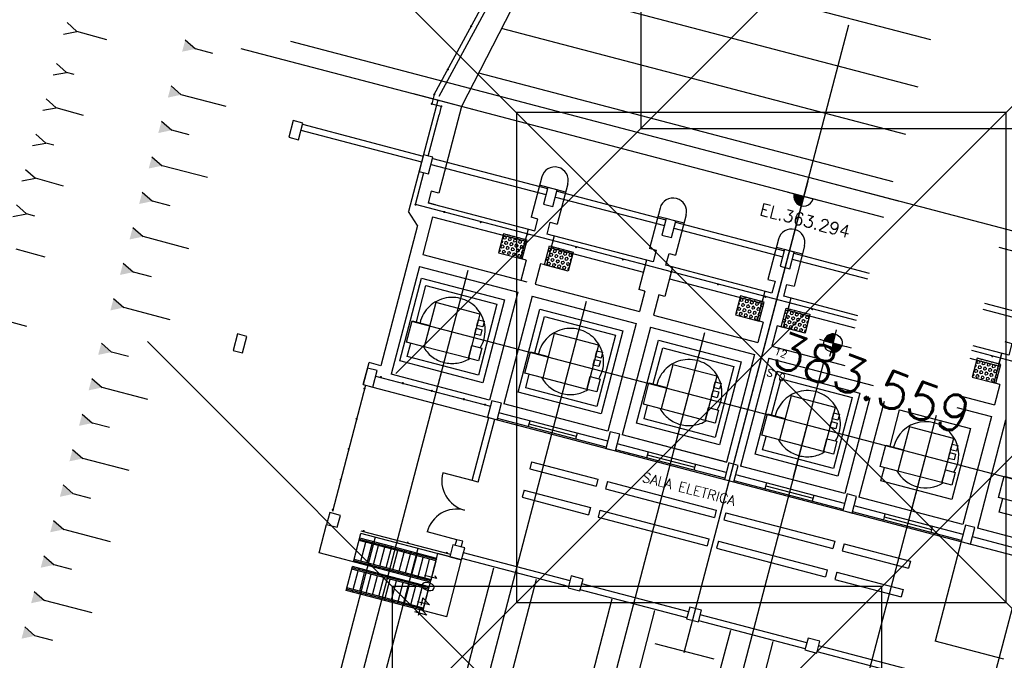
# Model space of a CAD drawing. Extents: x 312047 to 329088, y 8928324 to 8953812.
# Tile 94 of 125: x 319064 to 319104, y 8947068 to 8947094. Entities that reach past the tile are written whole.
import ezdxf
from ezdxf.enums import TextEntityAlignment as Align

# ---------------------------------------------------------------- set-up
doc = ezdxf.new("R2010")
doc.units = 0
doc.header["$LTSCALE"] = 200
doc.header["$MEASUREMENT"] = 0
doc.header["$PDMODE"] = 67
doc.header["$PDSIZE"] = 20
for name, pattern in [('CENTER2', [1.125, 0.75, -0.125, 0.125, -0.125]), ('CLINE', [3, 2.5, -0.25, 0, -0.25]), ('DASHED', [0.75, 0.5, -0.25]), ('HIDDEN', [0.75, 0.5, -0.25]), ('PHANTOM', [2.5, 1.25, -0.25, 0.25, -0.25, 0.25, -0.25]), ('TP2', [1.4, 1, -0.2, 0, -0.2])]:
    doc.linetypes.add(name, pattern=pattern)
doc.layers.get('0').update_dxf_attribs({"linetype": 'CONTINUOUS'})
for name, color, linetype in [('$PLN', 7, 'CONTINUOUS'), ('DESC', 3, 'CONTINUOUS'), ('EIX', 1, 'CENTER2'), ('ELEV', 1, 'CONTINUOUS'), ('ESTA-PRO', 2, 'CONTINUOUS'), ('ESTRADA', 34, 'CONTINUOUS'), ('HID', 3, 'CONTINUOUS'), ('JC1', 3, 'CONTINUOUS'), ('MAL', 13, 'CONTINUOUS'), ('MCCAB', 2, 'CONTINUOUS'), ('MCCAB04', 10, 'CONTINUOUS'), ('MCCABT', 2, 'HIDDEN'), ('MCONCC02', 2, 'CONTINUOUS'), ('MEEQX', 8, 'CLINE'), ('MEQFUT', 8, 'DASHED'), ('MGC', 5, 'PHANTOM'), ('PIS', 2, 'CONTINUOUS'), ('PNTS', 2, 'CONTINUOUS'), ('PT-BREJO', 7, 'CONTINUOUS'), ('SIM', 7, 'CONTINUOUS'), ('TALUDES', 7, 'CONTINUOUS'), ('TIC-GERAL', 2, 'CONTINUOUS'), ('TXT02', 7, 'CONTINUOUS')]:
    doc.layers.add(name, color=color, linetype=linetype)
doc.styles.add('80CL', font='SIMPLEX', dxfattribs={"bigfont": 'SIMP'})
doc.styles.add('R80', font='SIMPLEX', dxfattribs={"height": 0.5, "bigfont": 'SIMP'})
doc.styles.add('S6', font='SIMPLEX', dxfattribs={"height": 0.003229})

# ---------------------------------------------------------------- blocks, each defined once
blk = doc.blocks.new('POINT')
blk.add_point((0, 0))
at = {"layer": 'DESC', "style": 'S6'}
blk.add_attdef('DESC', (0.119, -0.17), '', height=0.0833, dxfattribs=at)
at = {"layer": 'ELEV', "style": 'S6'}
blk.add_attdef('ELEV', (0.119, -0.04), '', height=0.0833, dxfattribs=at)
at = {"layer": 'PNTS', "style": 'S6'}
blk.add_attdef('POINT', (0.119, 0.085), '', height=0.0833, dxfattribs=at)
blk = doc.blocks.new('*X53')
at = {"color": 0}
for p, q in [((52010, 95389), (52019, 95404)), ((52094, 95317), (52125, 95371)), ((52125, 95371), (52187, 95371)), ((52219, 95317), (52187, 95371)), ((52312, 95371), (52293, 95404)), ((52312, 95371), (52375, 95371)), ((52375, 95371), (52394, 95404)), ((52469, 95317), (52500, 95371)), ((52500, 95371), (52562, 95371)), ((52594, 95317), (52562, 95371)), ((52687, 95371), (52668, 95404)), ((52687, 95371), (52750, 95371)), ((52750, 95371), (52769, 95404)), ((52031, 95209), (52010, 95245)), ((52010, 95172), (52031, 95209)), ((52031, 94992), (52010, 95028)), ((52010, 94956), (52031, 94992)), ((52125, 95263), (52094, 95317)), ((52094, 95100), (52125, 95155)), ((52125, 95046), (52094, 95100)), ((52094, 94884), (52125, 94938)), ((52125, 95263), (52187, 95263)), ((52125, 95155), (52187, 95155)), ((52125, 95046), (52187, 95046)), ((52125, 94938), (52187, 94938)), ((52187, 95263), (52219, 95317)), ((52187, 95046), (52219, 95100)), ((52219, 95100), (52187, 95155)), ((52219, 94884), (52187, 94938)), ((52281, 95209), (52312, 95263)), ((52312, 95155), (52281, 95209)), ((52281, 94992), (52312, 95046)), ((52312, 94938), (52281, 94992)), ((52312, 95263), (52375, 95263)), ((52312, 95155), (52375, 95155)), ((52312, 95046), (52375, 95046)), ((52312, 94938), (52375, 94938)), ((52406, 95209), (52375, 95263)), ((52375, 95155), (52406, 95209)), ((52406, 94992), (52375, 95046)), ((52375, 94938), (52406, 94992)), ((52500, 95263), (52469, 95317)), ((52469, 95100), (52500, 95155)), ((52500, 95046), (52469, 95100)), ((52469, 94884), (52500, 94938)), ((52500, 95263), (52562, 95263)), ((52500, 95155), (52562, 95155)), ((52500, 95046), (52562, 95046)), ((52500, 94938), (52562, 94938)), ((52562, 95263), (52594, 95317)), ((52562, 95046), (52594, 95100)), ((52594, 95100), (52562, 95155)), ((52594, 94884), (52562, 94938)), ((52656, 95209), (52687, 95263)), ((52687, 95155), (52656, 95209)), ((52656, 94992), (52687, 95046)), ((52687, 94938), (52656, 94992)), ((52687, 95263), (52750, 95263)), ((52687, 95155), (52750, 95155)), ((52687, 95046), (52750, 95046)), ((52687, 94938), (52750, 94938)), ((52781, 95209), (52750, 95263)), ((52750, 95155), (52781, 95209)), ((52781, 94992), (52750, 95046)), ((52750, 94938), (52781, 94992)), ((52031, 94776), (52010, 94812)), ((52010, 94739), (52031, 94776)), ((52031, 94559), (52010, 94595)), ((52010, 94523), (52031, 94559)), ((52125, 94830), (52094, 94884)), ((52094, 94667), (52125, 94722)), ((52125, 94613), (52094, 94667)), ((52125, 94830), (52187, 94830)), ((52125, 94722), (52187, 94722)), ((52125, 94613), (52187, 94613)), ((52187, 94830), (52219, 94884)), ((52187, 94613), (52219, 94667)), ((52219, 94667), (52187, 94722)), ((52281, 94776), (52312, 94830)), ((52312, 94722), (52281, 94776)), ((52281, 94559), (52312, 94613)), ((52312, 94505), (52281, 94559)), ((52312, 94830), (52375, 94830)), ((52312, 94722), (52375, 94722)), ((52312, 94613), (52375, 94613)), ((52406, 94776), (52375, 94830)), ((52375, 94722), (52406, 94776)), ((52406, 94559), (52375, 94613)), ((52375, 94505), (52406, 94559)), ((52500, 94830), (52469, 94884)), ((52469, 94667), (52500, 94722)), ((52500, 94613), (52469, 94667)), ((52500, 94830), (52562, 94830)), ((52500, 94722), (52562, 94722)), ((52500, 94613), (52562, 94613)), ((52562, 94830), (52594, 94884)), ((52562, 94613), (52594, 94667)), ((52594, 94667), (52562, 94722)), ((52656, 94776), (52687, 94830)), ((52687, 94722), (52656, 94776)), ((52656, 94559), (52687, 94613)), ((52687, 94505), (52656, 94559)), ((52687, 94830), (52750, 94830)), ((52687, 94722), (52750, 94722)), ((52687, 94613), (52750, 94613)), ((52781, 94776), (52750, 94830)), ((52750, 94722), (52781, 94776)), ((52781, 94559), (52750, 94613)), ((52750, 94505), (52781, 94559)), ((52094, 94451), (52125, 94505)), ((52121, 94404), (52094, 94451)), ((52125, 94505), (52187, 94505)), ((52219, 94451), (52187, 94505)), ((52192, 94404), (52219, 94451)), ((52312, 94505), (52375, 94505)), ((52469, 94451), (52500, 94505)), ((52496, 94404), (52469, 94451)), ((52500, 94505), (52562, 94505)), ((52594, 94451), (52562, 94505)), ((52567, 94404), (52594, 94451)), ((52687, 94505), (52750, 94505))]:
    blk.add_line(p, q, dxfattribs=at)
blk = doc.blocks.new('*X49')
at = {"color": 0}
for p, q in [((857.12, 532.2), (858.96, 534.04)), ((857.12, 532.38), (858.78, 534.04)), ((857.12, 532.56), (858.6, 534.04)), ((857.12, 532.73), (858.43, 534.04)), ((857.12, 532.91), (858.25, 534.04)), ((857.12, 533.09), (858.07, 534.04)), ((857.12, 533.26), (857.9, 534.04)), ((857.12, 533.44), (857.72, 534.04)), ((857.12, 533.62), (857.54, 534.04)), ((857.12, 533.79), (857.37, 534.04)), ((857.12, 533.97), (857.19, 534.04)), ((858.48, 532.57), (857.12, 533.94)), ((858.39, 532.49), (857.12, 533.76)), ((858.29, 532.41), (857.12, 533.58)), ((858.18, 532.34), (857.12, 533.41)), ((858.07, 532.28), (857.12, 533.23)), ((857.95, 532.22), (857.12, 533.05)), ((857.13, 532.03), (859.13, 534.03)), ((858.57, 532.66), (857.19, 534.04)), ((857.31, 532.04), (859.12, 533.85)), ((858.66, 532.75), (857.37, 534.04)), ((857.52, 532.08), (859.08, 533.64)), ((858.73, 532.85), (857.54, 534.04)), ((858.81, 532.96), (857.72, 534.04)), ((857.76, 532.14), (859.02, 533.4)), ((858.87, 533.07), (857.9, 534.04)), ((858.93, 533.18), (858.07, 534.04)), ((858.08, 532.28), (858.88, 533.08)), ((858.99, 533.31), (858.25, 534.04)), ((859.03, 533.44), (858.43, 534.04)), ((859.07, 533.58), (858.6, 534.04)), ((859.1, 533.72), (858.78, 534.04)), ((859.12, 533.88), (858.96, 534.04)), ((857.83, 532.17), (857.12, 532.88)), ((857.7, 532.12), (857.12, 532.7)), ((857.56, 532.08), (857.12, 532.52)), ((857.41, 532.06), (857.12, 532.35)), ((857.25, 532.04), (857.12, 532.17))]:
    blk.add_line(p, q, dxfattribs=at)
blk = doc.blocks.new('*X50')
at = {"color": 0}
for p, q in [((2469.318, 1764.559), (2469.464, 1764.705)), ((2469.319, 1764.574), (2469.449, 1764.704)), ((2469.322, 1764.592), (2469.431, 1764.701)), ((2469.328, 1764.555), (2469.468, 1764.695)), ((2469.329, 1764.613), (2469.41, 1764.694)), ((2469.343, 1764.555), (2469.468, 1764.68)), ((2469.349, 1764.646), (2469.377, 1764.674)), ((2469.357, 1764.555), (2469.468, 1764.666)), ((2469.371, 1764.555), (2469.468, 1764.652)), ((2469.385, 1764.555), (2469.468, 1764.638)), ((2469.399, 1764.555), (2469.468, 1764.624)), ((2469.413, 1764.555), (2469.468, 1764.61)), ((2469.427, 1764.555), (2469.468, 1764.596)), ((2469.442, 1764.555), (2469.468, 1764.581)), ((2469.456, 1764.555), (2469.468, 1764.567))]:
    blk.add_line(p, q, dxfattribs=at)
blk = doc.blocks.new('*X51')
at = {"color": 0}
for p, q in [((2469.468, 1764.412), (2469.611, 1764.555)), ((2469.468, 1764.426), (2469.597, 1764.555)), ((2469.468, 1764.44), (2469.583, 1764.555)), ((2469.468, 1764.454), (2469.569, 1764.555)), ((2469.468, 1764.468), (2469.555, 1764.555)), ((2469.468, 1764.482), (2469.541, 1764.555)), ((2469.468, 1764.497), (2469.526, 1764.555)), ((2469.468, 1764.511), (2469.512, 1764.555)), ((2469.468, 1764.525), (2469.498, 1764.555)), ((2469.468, 1764.539), (2469.484, 1764.555)), ((2469.468, 1764.553), (2469.47, 1764.555)), ((2469.476, 1764.405), (2469.618, 1764.547)), ((2469.491, 1764.407), (2469.616, 1764.532)), ((2469.51, 1764.411), (2469.612, 1764.513)), ((2469.532, 1764.42), (2469.603, 1764.491))]:
    blk.add_line(p, q, dxfattribs=at)

msp = doc.modelspace()

# ---------------------------------------------------------------- linework, layer by layer
at = {"layer": '$PLN', "color": 2}
for p, q in [((319081.735, 8947090.243), (319072.74, 8947092.603)), ((319081.735, 8947090.243), (319080.768, 8947090.497)), ((319085.988, 8947086.75), (319084.924, 8947087.029)), ((319095.877, 8947087.203), (319095.551, 8947085.959)), ((319095.065, 8947086.747), (319096.369, 8947086.405)), ((319095.324, 8947086.679), (319096.101, 8947086.475)), ((319079.945, 8947085.389), (319079.577, 8947085.955)), ((319090.825, 8947085.481), (319089.761, 8947085.76)), ((319095.661, 8947084.212), (319094.597, 8947084.492)), ((319078.11, 8947078.788), (319107.128, 8947071.176))]:
    msp.add_line(p, q, dxfattribs=at)
msp.add_arc((319095.712, 8947086.577), 0.401, 165.286, 345.3147, dxfattribs=at)
msp.add_line((319089.627, 8947068.33), (319092.046, 8947067.696))
at = {"layer": 'EIX', "color": 2, "linetype": 'TP2'}
for p, q in [((319097.545, 8947093.563), (319092.279, 8947073.489)), ((319095.662, 8947086.384), (319090.823, 8947067.94))]:
    msp.add_line(p, q, dxfattribs=at)
at = {"layer": 'ESTA-PRO', "color": 3}
msp.add_line((319095.911, 8947087.359), (319099.569, 8947086.399), dxfattribs=at)
at = {"layer": 'HID', "color": 2}
for p, q in [((319100.035, 8947077.166), (319099.563, 8947075.365)), ((319101.836, 8947076.693), (319100.035, 8947077.166)), ((319101.836, 8947076.693), (319101.363, 8947074.893)), ((319084.599, 8947075.742), (319087.308, 8947075.032)), ((319084.523, 8947075.452), (319087.232, 8947074.741)), ((319101.363, 8947074.893), (319099.563, 8947075.365)), ((319087.308, 8947075.032), (319087.232, 8947074.741)), ((319087.695, 8947074.93), (319087.619, 8947074.64)), ((319087.695, 8947074.93), (319092.144, 8947073.763)), ((319084.295, 8947074.581), (319087.003, 8947073.871)), ((319087.619, 8947074.64), (319092.068, 8947073.473)), ((319084.219, 8947074.291), (319086.927, 8947073.581)), ((319087.003, 8947073.871), (319086.927, 8947073.581)), ((319087.39, 8947073.769), (319087.314, 8947073.479)), ((319087.39, 8947073.769), (319091.84, 8947072.602)), ((319092.144, 8947073.763), (319092.068, 8947073.473)), ((319087.314, 8947073.479), (319091.764, 8947072.312)), ((319092.531, 8947073.661), (319092.455, 8947073.371)), ((319092.455, 8947073.371), (319096.898, 8947072.205)), ((319092.531, 8947073.661), (319096.98, 8947072.494)), ((319091.84, 8947072.602), (319091.764, 8947072.312)), ((319092.227, 8947072.501), (319092.15, 8947072.21)), ((319092.227, 8947072.501), (319096.676, 8947071.333)), ((319096.981, 8947072.495), (319096.905, 8947072.204)), ((319092.15, 8947072.21), (319096.594, 8947071.045)), ((319097.286, 8947072.104), (319100, 8947071.392)), ((319097.368, 8947072.393), (319097.291, 8947072.103)), ((319097.367, 8947072.392), (319100.076, 8947071.682)), ((319096.676, 8947071.334), (319096.6, 8947071.044)), ((319097.063, 8947071.232), (319096.987, 8947070.942)), ((319096.992, 8947070.94), (319099.695, 8947070.231)), ((319097.063, 8947071.232), (319099.771, 8947070.521))]:
    msp.add_line(p, q, dxfattribs=at)
at = {"layer": 'HID', "color": 2, "linetype": 'TP2'}
for p, q in [((319084.599, 8947075.742), (319084.523, 8947075.452)), ((319084.295, 8947074.581), (319084.219, 8947074.291)), ((319100.076, 8947071.682), (319100, 8947071.392)), ((319099.771, 8947070.521), (319099.695, 8947070.231))]:
    msp.add_line(p, q, dxfattribs=at)
at = {"layer": 'HID', "color": 2}
for points in [[(319099.629, 8947077.861), (319102.531, 8947077.099), (319101.77, 8947074.198), (319098.868, 8947074.959), (319099.012, 8947075.51)], [(319099.241, 8947076.38), (319099.629, 8947077.861)], [(319104.465, 8947076.592), (319107.367, 8947075.831), (319106.606, 8947072.929), (319103.704, 8947073.69), (319103.849, 8947074.241)]]:
    msp.add_lwpolyline(points, dxfattribs=at)
for points in [[(319099.066, 8947076.426), (319099.791, 8947076.236), (319099.563, 8947075.365), (319098.837, 8947075.555)], [(319101.623, 8947075.882), (319101.684, 8947076.115), (319101.919, 8947076.054), (319101.857, 8947075.82)], [(319101.715, 8947076.232), (319101.776, 8947076.466), (319102.011, 8947076.404), (319101.949, 8947076.17)], [(319101.363, 8947074.893), (319101.5, 8947075.414), (319101.906, 8947075.308), (319101.769, 8947074.786)], [(319103.902, 8947075.157), (319104.628, 8947074.967), (319104.399, 8947074.096), (319103.674, 8947074.287)]]:
    msp.add_lwpolyline(points, close=True, dxfattribs=at)
for start, end in [(328.4377, 166.6038), (208.897, 301.7037)]:
    msp.add_arc((319100.699, 8947076.029), 1.35, start, end, dxfattribs=at)
at = {"layer": 'JC1', "color": 2}
for p, q in [((319085.013, 8947087.368), (319084.582, 8947085.723)), ((319086.077, 8947087.088), (319085.646, 8947085.444)), ((319080.809, 8947086.713), (319080.5, 8947086.794)), ((319080.668, 8947086.233), (319080.373, 8947086.31)), ((319089.849, 8947086.099), (319089.418, 8947084.454)), ((319090.913, 8947085.82), (319090.482, 8947084.175)), ((319094.686, 8947084.83), (319094.254, 8947083.186)), ((319095.75, 8947084.551), (319095.318, 8947082.907))]:
    msp.add_line(p, q, dxfattribs=at)
for points in [[(319080.5, 8947086.794), (319080.373, 8947086.31)], [(319080.371, 8947086.311), (319084.728, 8947085.168), (319084.855, 8947085.652)], [(319084.855, 8947085.652), (319084.582, 8947085.723)], [(319089.397, 8947084.46), (319089.687, 8947084.384), (319089.56, 8947083.9), (319085.229, 8947085.037), (319085.355, 8947085.52)], [(319085.355, 8947085.52), (319085.646, 8947085.444)], [(319094.254, 8947083.186), (319094.544, 8947083.11), (319094.418, 8947082.626), (319090.086, 8947083.762), (319090.213, 8947084.246)], [(319090.213, 8947084.246), (319090.482, 8947084.175)], [(319097.927, 8947081.705), (319094.901, 8947082.499), (319095.028, 8947082.983)], [(319095.028, 8947082.983), (319095.318, 8947082.907)], [(319103.927, 8947080.648), (319104.217, 8947080.572), (319104.09, 8947080.088), (319102.635, 8947080.47)]]:
    msp.add_lwpolyline(points, dxfattribs=at)
for centre in [(319085.545, 8947087.228), (319090.377, 8947085.96), (319095.214, 8947084.692)]:
    msp.add_arc(centre, 0.55, 345.3003, 165.3003, dxfattribs=at)
at = {"layer": 'MAL', "color": 2}
for p, q in [((319075.239, 8947089.518), (319080.172, 8947088.224)), ((319075.175, 8947089.276), (319080.108, 8947087.982)), ((319080.495, 8947087.881), (319085.187, 8947086.65)), ((319080.559, 8947088.123), (319085.25, 8947086.892)), ((319085.637, 8947086.79), (319090.086, 8947085.623)), ((319085.573, 8947086.549), (319090.023, 8947085.381)), ((319090.473, 8947085.522), (319094.923, 8947084.354)), ((319090.41, 8947085.28), (319094.859, 8947084.113)), ((319095.31, 8947084.253), (319098.387, 8947083.446)), ((319095.246, 8947084.011), (319098.323, 8947083.204)), ((319103.094, 8947082.211), (319104.595, 8947081.817)), ((319103.031, 8947081.969), (319104.532, 8947081.575)), ((319082.176, 8947074.978), (319082.85, 8947077.546)), ((319082.418, 8947074.914), (319083.092, 8947077.482)), ((319084.522, 8947077.416), (319084.458, 8947077.175)), ((319084.49, 8947077.296), (319086.425, 8947076.788)), ((319086.456, 8947076.909), (319086.393, 8947076.667)), ((319089.358, 8947076.148), (319089.295, 8947075.906)), ((319089.326, 8947076.027), (319091.261, 8947075.519)), ((319091.293, 8947075.64), (319091.229, 8947075.398)), ((319082.176, 8947074.978), (319080.967, 8947075.295)), ((319082.418, 8947074.914), (319082.176, 8947074.978)), ((319094.194, 8947074.879), (319094.131, 8947074.637)), ((319094.163, 8947074.758), (319096.097, 8947074.251)), ((319096.129, 8947074.371), (319096.066, 8947074.13)), ((319099.031, 8947073.61), (319098.967, 8947073.368)), ((319098.999, 8947073.489), (319100.934, 8947072.982)), ((319100.965, 8947073.103), (319100.902, 8947072.861)), ((319081.542, 8947072.559), (319080.333, 8947072.877)), ((319081.48, 8947072.323), (319081.542, 8947072.559)), ((319081.784, 8947072.496), (319081.542, 8947072.559)), ((319081.722, 8947072.26), (319081.784, 8947072.496)), ((319086.105, 8947070.645), (319081.753, 8947071.787)), ((319086.169, 8947070.887), (319081.816, 8947072.028)), ((319090.942, 8947069.376), (319086.589, 8947070.518)), ((319091.005, 8947069.618), (319086.652, 8947070.76)), ((319095.841, 8947068.349), (319091.489, 8947069.491)), ((319095.778, 8947068.107), (319091.425, 8947069.249)), ((319100.678, 8947067.08), (319096.325, 8947068.222)), ((319103.886, 8947067.686), (319101.081, 8947068.422)), ((319100.614, 8947066.838), (319096.262, 8947067.98))]:
    msp.add_line(p, q, dxfattribs=at)
at = {"layer": 'MAL', "color": 2, "linetype": 'Continuous'}
msp.add_line((319102.149, 8947072.493), (319101.081, 8947068.422), dxfattribs=at)
at = {"layer": 'MAL', "color": 2}
for points in [[(319087.714, 8947076.579), (319083.264, 8947077.746)], [(319087.65, 8947076.337), (319083.201, 8947077.504)], [(319092.487, 8947075.069), (319088.037, 8947076.236)], [(319092.55, 8947075.31), (319088.101, 8947076.478)], [(319097.323, 8947073.8), (319092.874, 8947074.967)], [(319097.386, 8947074.042), (319092.937, 8947075.209)], [(319102.223, 8947072.773), (319097.773, 8947073.94)], [(319102.159, 8947072.531), (319097.71, 8947073.698)], [(319108.317, 8947071.174), (319102.61, 8947072.671)]]:
    msp.add_lwpolyline(points, dxfattribs=at)
for centre, start, end in [((319082.176, 8947074.978), 165.3003, 255.3003), ((319081.542, 8947072.559), 75.3003, 165.3003)]:
    msp.add_arc(centre, 1.25, start, end, dxfattribs=at)
at = {"layer": 'MCCAB', "color": 2}
msp.add_line((319081.256, 8947071.865), (319077.629, 8947072.817), dxfattribs=at)
at = {"layer": 'MCCAB04', "color": 2}
for points in [[(319075.074, 8947088.889), (319075.251, 8947089.567), (319074.865, 8947089.668), (319074.687, 8947088.991)], [(319080.394, 8947087.494), (319080.571, 8947088.171), (319080.185, 8947088.272), (319080.007, 8947087.595)], [(319085.472, 8947086.162), (319085.65, 8947086.839), (319085.263, 8947086.94), (319085.085, 8947086.263)], [(319090.308, 8947084.893), (319090.486, 8947085.57), (319090.099, 8947085.671), (319089.921, 8947084.994)], [(319095.145, 8947083.624), (319095.322, 8947084.301), (319094.935, 8947084.403), (319094.758, 8947083.726)], [(319077.901, 8947079.568), (319077.723, 8947078.891), (319078.11, 8947078.788), (319078.288, 8947079.466)], [(319082.979, 8947078.236), (319082.802, 8947077.558), (319083.188, 8947077.456), (319083.366, 8947078.133)], [(319087.815, 8947076.966), (319087.638, 8947076.289), (319088.024, 8947076.187), (319088.202, 8947076.864)], [(319092.652, 8947075.698), (319092.474, 8947075.021), (319092.861, 8947074.918), (319093.038, 8947075.595)], [(319097.488, 8947074.429), (319097.31, 8947073.752), (319097.697, 8947073.65), (319097.875, 8947074.327)], [(319076.353, 8947073.668), (319076.226, 8947073.185), (319076.662, 8947073.07), (319076.789, 8947073.554)], [(319102.324, 8947073.16), (319102.147, 8947072.483), (319102.534, 8947072.381), (319102.711, 8947073.058)], [(319081.383, 8947072.349), (319081.256, 8947071.865), (319081.74, 8947071.738), (319081.867, 8947072.222)], [(319086.219, 8947071.08), (319086.093, 8947070.596), (319086.576, 8947070.469), (319086.703, 8947070.953)], [(319091.056, 8947069.811), (319090.929, 8947069.328), (319091.413, 8947069.201), (319091.539, 8947069.684)], [(319095.892, 8947068.542), (319095.765, 8947068.059), (319096.249, 8947067.932), (319096.376, 8947068.416)]]:
    msp.add_lwpolyline(points, close=True, dxfattribs=at)
at = {"layer": 'MCCAB04'}
msp.add_lwpolyline([(319072.581, 8947080.963), (319072.403, 8947080.286), (319072.79, 8947080.184), (319072.968, 8947080.861)], close=True, dxfattribs=at)
at = {"layer": 'MCCABT', "color": 2}
for p, q in [((319080.556, 8947085.746), (319080.15, 8947084.198)), ((319080.556, 8947085.746), (319084.328, 8947084.756)), ((319084.455, 8947085.24), (319084.14, 8947084.04)), ((319085.519, 8947084.96), (319085.204, 8947083.761)), ((319080.15, 8947084.198), (319084.406, 8947083.081)), ((319085.392, 8947084.477), (319089.164, 8947083.487)), ((319084.382, 8947083.977), (319084.14, 8947084.04)), ((319084.382, 8947083.977), (319084.164, 8947083.145)), ((319084.962, 8947083.825), (319084.744, 8947082.993)), ((319085.204, 8947083.761), (319084.962, 8947083.825)), ((319089.291, 8947083.971), (319088.976, 8947082.771)), ((319089.291, 8947083.971), (319089.164, 8947083.487)), ((319080.023, 8947083.714), (319078.868, 8947079.313)), ((319080.023, 8947083.714), (319084.037, 8947082.661)), ((319090.355, 8947083.692), (319090.04, 8947082.492)), ((319090.355, 8947083.692), (319090.228, 8947083.208)), ((319084.744, 8947082.993), (319089, 8947081.876)), ((319090.228, 8947083.208), (319094.001, 8947082.218)), ((319084.037, 8947082.661), (319082.882, 8947078.26)), ((319089.218, 8947082.708), (319088.976, 8947082.771)), ((319089.218, 8947082.708), (319089, 8947081.876)), ((319089.799, 8947082.556), (319089.58, 8947081.724)), ((319090.04, 8947082.492), (319089.799, 8947082.556)), ((319094.127, 8947082.702), (319093.813, 8947081.503)), ((319094.127, 8947082.702), (319094.001, 8947082.218)), ((319084.617, 8947082.509), (319083.463, 8947078.108)), ((319084.617, 8947082.509), (319088.873, 8947081.393)), ((319095.191, 8947082.423), (319094.877, 8947081.224)), ((319095.191, 8947082.423), (319095.062, 8947081.93)), ((319095.062, 8947081.93), (319097.797, 8947081.213)), ((319088.873, 8947081.393), (319087.719, 8947076.991)), ((319089.58, 8947081.724), (319093.836, 8947080.607)), ((319094.055, 8947081.439), (319093.813, 8947081.503)), ((319094.055, 8947081.439), (319093.836, 8947080.607)), ((319089.454, 8947081.24), (319088.299, 8947076.839)), ((319089.454, 8947081.24), (319093.709, 8947080.124)), ((319094.635, 8947081.287), (319094.417, 8947080.455)), ((319094.877, 8947081.224), (319094.635, 8947081.287)), ((319094.417, 8947080.455), (319097.391, 8947079.675)), ((319103.8, 8947080.165), (319103.485, 8947078.965)), ((319103.8, 8947080.165), (319103.668, 8947079.663)), ((319093.709, 8947080.124), (319092.555, 8947075.723)), ((319094.29, 8947079.971), (319093.133, 8947075.562)), ((319094.29, 8947079.971), (319098.546, 8947078.855)), ((319102.502, 8947079.969), (319103.668, 8947079.663)), ((319082.882, 8947078.26), (319078.868, 8947079.313)), ((319103.727, 8947078.902), (319103.485, 8947078.965)), ((319103.725, 8947078.902), (319103.505, 8947078.071)), ((319098.414, 8947078.352), (319097.389, 8947074.445)), ((319098.994, 8947078.199), (319097.972, 8947074.302)), ((319102.099, 8947078.44), (319103.505, 8947078.071)), ((319087.719, 8947076.991), (319083.463, 8947078.108)), ((319101.971, 8947077.956), (319103.382, 8947077.586)), ((319103.382, 8947077.586), (319102.217, 8947073.179)), ((319103.963, 8947077.434), (319102.808, 8947073.033)), ((319092.555, 8947075.723), (319088.299, 8947076.839)), ((319092.594, 8947075.712), (319088.299, 8947076.839)), ((319097.389, 8947074.445), (319093.133, 8947075.562)), ((319102.22, 8947073.187), (319097.972, 8947074.302)), ((319106.822, 8947071.98), (319102.808, 8947073.033))]:
    msp.add_line(p, q, dxfattribs=at)
at = {"layer": 'MCONCC02', "color": 2}
for p, q in [((319079.945, 8947085.389), (319078.443, 8947079.664)), ((319077.723, 8947078.891), (319077.96, 8947079.791)), ((319078.443, 8947079.664), (319077.96, 8947079.791))]:
    msp.add_line(p, q, dxfattribs=at)
at = {"layer": 'MEEQX', "color": 2}
for p, q in [((319080.768, 8947090.497), (319079.777, 8947090.757)), ((319081.995, 8947083.55), (319080.78, 8947078.916)), ((319086.832, 8947082.281), (319085.616, 8947077.647)), ((319107.126, 8947074.278), (319079.707, 8947081.471)), ((319081.354, 8947081.104), (319075.053, 8947057.087)), ((319091.668, 8947081.012), (319090.453, 8947076.379)), ((319086.19, 8947079.835), (319079.89, 8947055.818)), ((319096.505, 8947079.744), (319095.289, 8947075.11)), ((319091.027, 8947078.567), (319084.726, 8947054.549)), ((319101.121, 8947077.637), (319100.125, 8947073.841)), ((319095.863, 8947077.298), (319089.562, 8947053.281)), ((319100.699, 8947076.029), (319094.399, 8947052.012)), ((319105.536, 8947074.76), (319099.235, 8947050.743))]:
    msp.add_line(p, q, dxfattribs=at)
at = {"layer": 'MEQFUT', "color": 2}
for p, q in [((319080.69, 8947082.241), (319080.217, 8947080.44)), ((319082.49, 8947081.768), (319080.69, 8947082.241)), ((319082.49, 8947081.768), (319082.018, 8947079.968)), ((319085.526, 8947080.972), (319085.054, 8947079.171)), ((319087.327, 8947080.499), (319085.526, 8947080.972)), ((319082.018, 8947079.968), (319080.217, 8947080.44)), ((319087.327, 8947080.499), (319086.854, 8947078.699)), ((319090.362, 8947079.703), (319089.89, 8947077.903)), ((319092.163, 8947079.231), (319090.362, 8947079.703)), ((319086.854, 8947078.699), (319085.054, 8947079.171)), ((319092.163, 8947079.231), (319091.691, 8947077.43)), ((319095.199, 8947078.434), (319094.726, 8947076.634)), ((319096.999, 8947077.962), (319095.199, 8947078.434)), ((319091.691, 8947077.43), (319089.89, 8947077.903)), ((319096.999, 8947077.962), (319096.527, 8947076.161)), ((319096.527, 8947076.161), (319094.726, 8947076.634)), ((319078.209, 8947072.664), (319075.376, 8947061.863)), ((319079.95, 8947072.208), (319077.117, 8947061.407)), ((319083.046, 8947071.396), (319080.213, 8947060.599)), ((319084.787, 8947070.939), (319081.954, 8947060.142)), ((319087.882, 8947070.127), (319085.049, 8947059.326)), ((319089.623, 8947069.67), (319086.79, 8947058.87)), ((319092.718, 8947068.858), (319089.886, 8947058.063)), ((319094.459, 8947068.401), (319091.627, 8947057.606))]:
    msp.add_line(p, q, dxfattribs=at)
for points in [[(319080.284, 8947082.936), (319083.185, 8947082.174), (319082.424, 8947079.273), (319079.522, 8947080.034), (319079.667, 8947080.585)], [(319079.895, 8947081.455), (319080.284, 8947082.936)], [(319085.12, 8947081.667), (319088.022, 8947080.906), (319087.26, 8947078.004), (319084.359, 8947078.765), (319084.503, 8947079.316)], [(319084.732, 8947080.186), (319085.12, 8947081.667)], [(319089.956, 8947080.398), (319092.858, 8947079.637), (319092.097, 8947076.735), (319089.195, 8947077.496), (319089.339, 8947078.047)], [(319089.568, 8947078.918), (319089.956, 8947080.398)], [(319094.793, 8947079.129), (319097.694, 8947078.368), (319096.933, 8947075.466), (319094.031, 8947076.228), (319094.176, 8947076.778)], [(319094.404, 8947077.649), (319094.793, 8947079.129)]]:
    msp.add_lwpolyline(points, dxfattribs=at)
for points in [[(319079.72, 8947081.501), (319080.446, 8947081.311), (319080.217, 8947080.44), (319079.492, 8947080.63)], [(319082.369, 8947081.307), (319082.431, 8947081.541), (319082.665, 8947081.479), (319082.604, 8947081.245)], [(319082.277, 8947080.957), (319082.339, 8947081.19), (319082.573, 8947081.129), (319082.512, 8947080.895)], [(319082.018, 8947079.968), (319082.155, 8947080.489), (319082.56, 8947080.383), (319082.424, 8947079.861)], [(319084.557, 8947080.232), (319085.282, 8947080.042), (319085.054, 8947079.171), (319084.328, 8947079.362)], [(319087.206, 8947080.038), (319087.267, 8947080.272), (319087.501, 8947080.21), (319087.44, 8947079.977)], [(319087.114, 8947079.688), (319087.175, 8947079.921), (319087.41, 8947079.86), (319087.348, 8947079.626)], [(319086.854, 8947078.699), (319086.991, 8947079.221), (319087.397, 8947079.114), (319087.26, 8947078.593)], [(319089.393, 8947078.963), (319090.119, 8947078.773), (319089.89, 8947077.903), (319089.165, 8947078.093)], [(319092.042, 8947078.769), (319092.103, 8947079.003), (319092.338, 8947078.942), (319092.277, 8947078.708)], [(319091.95, 8947078.419), (319092.011, 8947078.653), (319092.246, 8947078.591), (319092.185, 8947078.358)], [(319091.691, 8947077.43), (319091.827, 8947077.952), (319092.233, 8947077.845), (319092.096, 8947077.324)], [(319096.878, 8947077.501), (319096.94, 8947077.734), (319097.174, 8947077.673), (319097.113, 8947077.439)], [(319094.229, 8947077.695), (319094.955, 8947077.504), (319094.726, 8947076.634), (319094.001, 8947076.824)], [(319096.786, 8947077.15), (319096.848, 8947077.384), (319097.082, 8947077.322), (319097.021, 8947077.089)], [(319096.527, 8947076.161), (319096.664, 8947076.683), (319097.069, 8947076.577), (319096.933, 8947076.055)]]:
    msp.add_lwpolyline(points, close=True, dxfattribs=at)
for centre, start, end in [((319081.354, 8947081.104), 328.4377, 166.6038), ((319086.19, 8947079.835), 328.4377, 166.6038), ((319081.354, 8947081.104), 208.897, 301.7037), ((319091.027, 8947078.567), 328.4377, 166.6038), ((319086.19, 8947079.835), 208.897, 301.7037), ((319095.863, 8947077.298), 328.4377, 166.6038), ((319091.027, 8947078.567), 208.897, 301.7037), ((319095.863, 8947077.298), 208.897, 301.7037)]:
    msp.add_arc(centre, 1.35, start, end, dxfattribs=at)
at = {"layer": 'MGC', "color": 2}
for p, q in [((319080.623, 8947090.733), (319091.644, 8947111.112)), ((319080.623, 8947090.733), (319080.524, 8947090.354)), ((319080.524, 8947090.354), (319080.911, 8947090.253)), ((319080.911, 8947090.253), (319080.818, 8947089.901)), ((319080.378, 8947088.222), (319080.818, 8947089.901)), ((319079.858, 8947086.241), (319080.2, 8947087.545)), ((319097.877, 8947081.514), (319079.858, 8947086.241)), ((319109.09, 8947078.572), (319102.584, 8947080.279)), ((319078.229, 8947079.242), (319082.92, 8947078.011)), ((319077.814, 8947078.867), (319076.46, 8947073.708)), ((319077.627, 8947072.926), (319081.283, 8947071.967))]:
    msp.add_line(p, q, dxfattribs=at)
at = {"layer": 'MGC', "color": 2, "const_width": 0.0445}
for points in [[(319082.108, 8947093.526, 1), (319082.152, 8947093.514, 1)], [(319081.157, 8947091.766, 1), (319081.201, 8947091.755, 1)], [(319080.601, 8947090.739, 1), (319080.645, 8947090.727, 1)], [(319080.502, 8947090.36, 1), (319080.546, 8947090.349, 1)], [(319080.889, 8947090.259, 1), (319080.933, 8947090.247, 1)], [(319079.836, 8947086.247, 1), (319079.88, 8947086.235, 1)], [(319081.01, 8947085.945, 1), (319081.054, 8947085.933, 1)], [(319082.499, 8947085.532, 1), (319082.543, 8947085.52, 1)], [(319084.413, 8947085.03, 1), (319084.457, 8947085.018, 1)], [(319086.392, 8947084.51, 1), (319086.436, 8947084.499, 1)], [(319088.306, 8947084.008, 1), (319088.35, 8947083.997, 1)], [(319090.275, 8947083.492, 1), (319090.319, 8947083.48, 1)], [(319092.189, 8947082.99, 1), (319092.233, 8947082.978, 1)], [(319094.125, 8947082.482, 1), (319094.169, 8947082.47, 1)], [(319096.04, 8947081.98, 1), (319096.084, 8947081.968, 1)], [(319103.397, 8947080.05, 1), (319103.441, 8947080.038, 1)], [(319078.42, 8947079.207, 1), (319078.464, 8947079.196, 1)], [(319079.318, 8947078.955, 1), (319079.362, 8947078.944, 1)], [(319077.753, 8947078.737, 1), (319077.797, 8947078.725, 1)], [(319080.507, 8947078.643, 1), (319080.551, 8947078.632, 1)], [(319081.808, 8947078.302, 1), (319081.852, 8947078.29, 1)], [(319082.679, 8947078.077, 1), (319082.723, 8947078.065, 1)], [(319077.428, 8947077.498, 1), (319077.472, 8947077.486, 1)], [(319077.106, 8947076.27, 1), (319077.15, 8947076.259, 1)], [(319076.777, 8947075.016, 1), (319076.821, 8947075.004, 1)], [(319076.455, 8947073.788, 1), (319076.499, 8947073.777, 1)], [(319077.714, 8947072.918, 1), (319077.758, 8947072.907, 1)], [(319079.516, 8947072.446, 1), (319079.56, 8947072.434, 1)], [(319081.112, 8947072.027, 1), (319081.156, 8947072.016, 1)]]:
    msp.add_lwpolyline(points, format="xyb", close=True, dxfattribs=at)
at = {"layer": 'MGC', "color": 2}
for points in [[(319084.42, 8947084.794), (319083.453, 8947085.047), (319083.25, 8947084.274), (319084.217, 8947084.02)], [(319085.33, 8947084.555), (319086.297, 8947084.301), (319086.094, 8947083.528), (319085.127, 8947083.781)], [(319079.217, 8947079.856), (319080.105, 8947083.241), (319083.491, 8947082.353), (319082.603, 8947078.967)], [(319094.093, 8947082.256), (319093.126, 8947082.51), (319092.923, 8947081.736), (319093.89, 8947081.482)], [(319084.053, 8947078.587), (319084.942, 8947081.972), (319088.327, 8947081.084), (319087.439, 8947077.699)], [(319095.002, 8947082.018), (319095.97, 8947081.764), (319095.767, 8947080.99), (319094.799, 8947081.244)], [(319088.89, 8947077.318), (319089.778, 8947080.703), (319093.163, 8947079.815), (319092.275, 8947076.43)], [(319103.766, 8947079.719), (319102.799, 8947079.972), (319102.596, 8947079.199), (319103.563, 8947078.945)], [(319093.726, 8947076.049), (319094.614, 8947079.435), (319098, 8947078.547), (319097.112, 8947075.161)]]:
    msp.add_lwpolyline(points, close=True, dxfattribs=at)
at = {"layer": 'PIS', "color": 2}
for p, q in [((319091.745, 8947110.879), (319080.811, 8947090.659)), ((319092.282, 8947110.738), (319081.735, 8947090.243)), ((319100.902, 8947092.969), (319085.251, 8947097.075)), ((319100.391, 8947091.035), (319084.313, 8947095.253)), ((319099.881, 8947089.102), (319083.376, 8947093.431)), ((319099.37, 8947087.168), (319082.439, 8947091.61)), ((319080.768, 8947090.497), (319079.577, 8947085.955)), ((319081.735, 8947090.243), (319080.809, 8947086.713)), ((319098.987, 8947085.718), (319081.735, 8947090.243)), ((319109.69, 8947082.91), (319103.695, 8947084.483)), ((319075.922, 8947072.024), (319076.226, 8947073.185)), ((319077.324, 8947071.656), (319077.629, 8947072.817)), ((319078.894, 8947072.278), (319077.578, 8947072.623)), ((319077.836, 8947072.504), (319077.849, 8947072.552)), ((319077.621, 8947071.682), (319077.824, 8947072.455)), ((319077.882, 8947071.613), (319078.085, 8947072.387)), ((319078.098, 8947072.435), (319078.11, 8947072.484)), ((319078.143, 8947071.545), (319078.346, 8947072.318)), ((319078.359, 8947072.367), (319078.371, 8947072.415)), ((319078.404, 8947071.476), (319078.607, 8947072.25)), ((319078.62, 8947072.298), (319078.633, 8947072.347)), ((319078.665, 8947071.408), (319078.868, 8947072.181)), ((319078.665, 8947071.408), (319078.868, 8947072.181)), ((319078.881, 8947072.23), (319078.894, 8947072.278)), ((319078.881, 8947072.23), (319078.894, 8947072.278)), ((319078.881, 8947072.23), (319078.894, 8947072.278)), ((319080.722, 8947071.799), (319078.894, 8947072.278)), ((319078.927, 8947071.339), (319079.13, 8947072.113)), ((319079.142, 8947072.161), (319079.155, 8947072.21)), ((319079.403, 8947072.093), (319079.416, 8947072.141)), ((319080.468, 8947070.831), (319075.922, 8947072.024)), ((319079.188, 8947071.271), (319079.391, 8947072.044)), ((319079.449, 8947071.202), (319079.652, 8947071.976)), ((319079.665, 8947072.024), (319079.677, 8947072.073)), ((319079.71, 8947071.134), (319079.913, 8947071.907)), ((319079.926, 8947071.956), (319079.938, 8947072.004)), ((319079.971, 8947071.065), (319080.174, 8947071.839)), ((319080.164, 8947069.671), (319080.773, 8947071.992)), ((319080.187, 8947071.887), (319080.2, 8947071.936)), ((319080.232, 8947070.997), (319080.435, 8947071.77)), ((319080.448, 8947071.819), (319080.461, 8947071.867)), ((319080.493, 8947070.928), (319080.696, 8947071.702)), ((319080.709, 8947071.75), (319080.722, 8947071.799)), ((319081.74, 8947071.738), (319080.773, 8947071.992)), ((319081.131, 8947069.417), (319081.74, 8947071.738)), ((319077.03, 8947070.493), (319077.283, 8947071.46)), ((319078.589, 8947071.117), (319077.283, 8947071.46)), ((319077.316, 8947070.521), (319077.519, 8947071.295)), ((319077.532, 8947071.343), (319077.545, 8947071.391)), ((319077.595, 8947071.585), (319077.608, 8947071.633)), ((319077.793, 8947071.275), (319077.806, 8947071.323)), ((319077.856, 8947071.516), (319077.869, 8947071.565)), ((319078.118, 8947071.448), (319078.13, 8947071.496)), ((319078.379, 8947071.379), (319078.391, 8947071.428)), ((319078.64, 8947071.311), (319078.653, 8947071.359)), ((319078.64, 8947071.311), (319078.653, 8947071.359)), ((319078.64, 8947071.311), (319078.653, 8947071.359)), ((319078.901, 8947071.242), (319078.914, 8947071.291)), ((319077.577, 8947070.452), (319077.78, 8947071.226)), ((319077.839, 8947070.384), (319078.042, 8947071.158)), ((319078.054, 8947071.206), (319078.067, 8947071.254)), ((319078.1, 8947070.315), (319078.303, 8947071.089)), ((319078.315, 8947071.138), (319078.328, 8947071.186)), ((319078.361, 8947070.247), (319078.564, 8947071.021)), ((319078.361, 8947070.247), (319078.564, 8947071.021)), ((319078.577, 8947071.069), (319078.589, 8947071.117)), ((319078.577, 8947071.069), (319078.589, 8947071.117)), ((319078.577, 8947071.069), (319078.589, 8947071.117)), ((319080.417, 8947070.638), (319078.589, 8947071.117)), ((319078.622, 8947070.178), (319078.825, 8947070.952)), ((319078.838, 8947071.001), (319078.85, 8947071.049)), ((319079.099, 8947070.932), (319079.112, 8947070.98)), ((319079.162, 8947071.174), (319079.175, 8947071.222)), ((319079.36, 8947070.864), (319079.373, 8947070.912)), ((319079.423, 8947071.105), (319079.436, 8947071.154)), ((319079.685, 8947071.037), (319079.697, 8947071.085)), ((319079.946, 8947070.968), (319079.958, 8947071.017)), ((319080.207, 8947070.9), (319080.22, 8947070.948)), ((319078.335, 8947070.15), (319077.03, 8947070.493)), ((319078.883, 8947070.11), (319079.086, 8947070.884)), ((319079.144, 8947070.041), (319079.347, 8947070.815)), ((319079.405, 8947069.973), (319079.608, 8947070.747)), ((319079.621, 8947070.795), (319079.634, 8947070.843)), ((319079.667, 8947069.904), (319079.87, 8947070.678)), ((319079.882, 8947070.726), (319079.895, 8947070.775)), ((319079.928, 8947069.836), (319080.131, 8947070.61)), ((319080.144, 8947070.658), (319080.156, 8947070.706)), ((319080.189, 8947069.767), (319080.392, 8947070.541)), ((319080.405, 8947070.589), (319080.417, 8947070.638)), ((319080.468, 8947070.831), (319080.481, 8947070.88)), ((319077.291, 8947070.424), (319077.303, 8947070.473)), ((319077.552, 8947070.356), (319077.565, 8947070.404)), ((319077.813, 8947070.287), (319077.826, 8947070.336)), ((319078.074, 8947070.219), (319078.087, 8947070.267)), ((319078.335, 8947070.15), (319078.348, 8947070.199)), ((319078.335, 8947070.15), (319078.348, 8947070.199)), ((319078.335, 8947070.15), (319078.348, 8947070.199)), ((319081.131, 8947069.417), (319078.335, 8947070.15)), ((319078.597, 8947070.082), (319078.609, 8947070.13)), ((319078.858, 8947070.013), (319078.87, 8947070.061)), ((319079.119, 8947069.945), (319079.132, 8947069.993)), ((319079.38, 8947069.876), (319079.393, 8947069.924)), ((319079.641, 8947069.808), (319079.654, 8947069.856)), ((319079.902, 8947069.739), (319079.915, 8947069.787)), ((319080.164, 8947069.671), (319080.176, 8947069.719))]:
    msp.add_line(p, q, dxfattribs=at)
at = {"layer": 'PT-BREJO', "color": 2, "linetype": 'Continuous'}
msp.add_line((319097.457, 8947080.447), (319097.651, 8947080.396), dxfattribs=at)
for points in [[(319096.55, 8947080.684), (319096.913, 8947080.589), (319097.008, 8947080.952, 0.414214), (319096.55, 8947080.684)], [(319097.275, 8947080.494), (319096.913, 8947080.589), (319097.008, 8947080.952, -0.414214), (319097.275, 8947080.494)], [(319096.55, 8947080.684), (319096.913, 8947080.589), (319096.818, 8947080.227, -0.414214), (319096.55, 8947080.684)], [(319097.275, 8947080.494), (319096.913, 8947080.589), (319096.818, 8947080.227, 0.414214), (319097.275, 8947080.494)]]:
    msp.add_lwpolyline(points, format="xyb", dxfattribs=at)
for points in [[(319097.008, 8947080.952), (319097.055, 8947081.133)], [(319096.55, 8947080.684), (319096.369, 8947080.732)], [(319096.55, 8947080.684), (319096.369, 8947080.732)], [(319096.818, 8947080.226), (319096.77, 8947080.045)], [(319097.275, 8947080.494), (319097.457, 8947080.447)], [(319097.275, 8947080.494), (319097.457, 8947080.447)]]:
    msp.add_lwpolyline(points, dxfattribs=at)
at = {"layer": 'SIM', "color": 2}
for p, q in [((319078.965, 8947072.156), (319077.553, 8947072.527)), ((319078.978, 8947072.204), (319077.566, 8947072.575)), ((319080.696, 8947071.702), (319078.965, 8947072.156)), ((319080.709, 8947071.75), (319078.978, 8947072.204)), ((319078.749, 8947071.334), (319077.337, 8947071.704)), ((319078.762, 8947071.382), (319077.35, 8947071.753)), ((319078.661, 8947070.995), (319077.258, 8947071.363)), ((319078.673, 8947071.044), (319077.271, 8947071.412)), ((319080.481, 8947070.88), (319078.749, 8947071.334)), ((319080.493, 8947070.928), (319078.762, 8947071.382)), ((319080.392, 8947070.541), (319078.661, 8947070.995)), ((319080.405, 8947070.589), (319078.673, 8947071.044)), ((319078.445, 8947070.173), (319077.042, 8947070.541)), ((319078.458, 8947070.222), (319077.055, 8947070.589)), ((319080.176, 8947069.719), (319078.445, 8947070.173)), ((319080.189, 8947069.767), (319078.458, 8947070.222))]:
    msp.add_line(p, q, dxfattribs=at)
at = {"layer": 'TALUDES'}
for p, q in [((319065.622, 8947093.669), (319066.026, 8947093.302)), ((319065.474, 8947093.195), (319066.026, 8947093.302)), ((319067.244, 8947092.96), (319066.026, 8947093.302)), ((319070.454, 8947092.964), (319070.872, 8947092.597)), ((319071.573, 8947092.413), (319070.872, 8947092.597)), ((319065.199, 8947091.995), (319065.597, 8947091.634)), ((319065.063, 8947091.531), (319065.597, 8947091.634)), ((319065.908, 8947091.547), (319065.597, 8947091.634)), ((319069.872, 8947091.092), (319070.291, 8947090.725)), ((319072.121, 8947090.245), (319070.291, 8947090.725)), ((319064.64, 8947090.091), (319065.176, 8947090.194)), ((319064.777, 8947090.556), (319065.176, 8947090.194)), ((319066.295, 8947089.88), (319065.176, 8947090.194)), ((319069.481, 8947089.644), (319069.9, 8947089.277)), ((319064.354, 8947089.117), (319064.754, 8947088.754)), ((319070.611, 8947089.09), (319069.9, 8947089.277)), ((319064.217, 8947088.651), (319064.754, 8947088.754)), ((319065.081, 8947088.663), (319064.754, 8947088.754)), ((319069.09, 8947088.196), (319069.508, 8947087.829)), ((319071.36, 8947087.343), (319069.508, 8947087.829)), ((319063.932, 8947087.679), (319064.333, 8947087.315)), ((319063.781, 8947087.209), (319064.333, 8947087.315)), ((319065.485, 8947086.992), (319064.333, 8947087.315)), ((319068.698, 8947086.748), (319069.117, 8947086.381)), ((319063.562, 8947086.225), (319063.964, 8947085.86)), ((319069.839, 8947086.191), (319069.117, 8947086.381)), ((319063.412, 8947085.754), (319063.964, 8947085.86)), ((319064.308, 8947085.764), (319063.964, 8947085.86)), ((319068.307, 8947085.3), (319068.726, 8947084.932)), ((319070.599, 8947084.441), (319068.726, 8947084.932)), ((319064.728, 8947084.088), (319063.543, 8947084.42)), ((319067.916, 8947083.852), (319068.334, 8947083.484)), ((319069.067, 8947083.292), (319068.334, 8947083.484)), ((319067.524, 8947082.404), (319067.943, 8947082.036)), ((319069.837, 8947081.539), (319067.943, 8947082.036)), ((319063.978, 8947081.265), (319062.758, 8947081.602)), ((319067.026, 8947080.588), (319067.444, 8947080.22)), ((319068.134, 8947080.039), (319067.444, 8947080.22)), ((319066.634, 8947079.14), (319067.053, 8947078.772)), ((319068.928, 8947078.281), (319067.053, 8947078.772)), ((319066.243, 8947077.692), (319066.662, 8947077.324)), ((319067.362, 8947077.14), (319066.662, 8947077.324)), ((319065.852, 8947076.244), (319066.27, 8947075.876)), ((319068.166, 8947075.379), (319066.27, 8947075.876)), ((319065.46, 8947074.795), (319065.879, 8947074.428)), ((319066.59, 8947074.241), (319065.879, 8947074.428)), ((319065.069, 8947073.347), (319065.488, 8947072.98)), ((319067.405, 8947072.477), (319065.488, 8947072.98)), ((319064.678, 8947071.899), (319065.096, 8947071.532)), ((319065.818, 8947071.342), (319065.096, 8947071.532)), ((319064.286, 8947070.451), (319064.705, 8947070.084)), ((319066.644, 8947069.575), (319064.705, 8947070.084)), ((319063.895, 8947069.003), (319064.313, 8947068.636)), ((319065.046, 8947068.443), (319064.313, 8947068.636))]:
    msp.add_line(p, q, dxfattribs=at)
at = {"layer": 'TALUDES', "color": 2}
msp.add_line((319082.179, 8947090.161), (319082.179, 8947090.162), dxfattribs=at)
at = {"layer": 'TALUDES'}
for points in [[(319070.323, 8947092.481), (319070.454, 8947092.964), (319070.872, 8947092.597)], [(319069.742, 8947090.609), (319069.872, 8947091.092), (319070.291, 8947090.725)], [(319069.351, 8947089.161), (319069.481, 8947089.644), (319069.9, 8947089.277)], [(319068.959, 8947087.713), (319069.09, 8947088.196), (319069.508, 8947087.829)], [(319068.568, 8947086.265), (319068.698, 8947086.748), (319069.117, 8947086.381)], [(319068.177, 8947084.817), (319068.307, 8947085.3), (319068.726, 8947084.932)], [(319067.785, 8947083.369), (319067.916, 8947083.852), (319068.334, 8947083.484)], [(319067.394, 8947081.921), (319067.524, 8947082.404), (319067.943, 8947082.036)], [(319066.895, 8947080.105), (319067.026, 8947080.588), (319067.444, 8947080.22)], [(319066.504, 8947078.657), (319066.634, 8947079.14), (319067.053, 8947078.772)], [(319066.112, 8947077.209), (319066.243, 8947077.692), (319066.662, 8947077.324)], [(319065.721, 8947075.761), (319065.852, 8947076.244), (319066.27, 8947075.876)], [(319065.33, 8947074.313), (319065.46, 8947074.795), (319065.879, 8947074.428)], [(319064.938, 8947072.865), (319065.069, 8947073.347), (319065.488, 8947072.98)], [(319064.547, 8947071.417), (319064.678, 8947071.899), (319065.096, 8947071.532)], [(319064.156, 8947069.968), (319064.286, 8947070.451), (319064.705, 8947070.084)], [(319063.764, 8947068.52), (319063.895, 8947069.003), (319064.313, 8947068.636)]]:
    msp.add_solid(points, dxfattribs=at)
at = {"layer": 'TIC-GERAL'}
msp.add_line((319074.752, 8947092.909), (319117.071, 8947081.808), dxfattribs=at)

# ---------------------------------------------------------------- block references
at = {"layer": '$PLN', "color": 2, "xscale": 0.2000000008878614, "yscale": 0.1999999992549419, "zscale": 0.2, "rotation": 255.3003100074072}
msp.add_blockref('*X49', (319035.899, 8947279.492), dxfattribs=at)
at = {"layer": 'ESTRADA', "color": 2}
ref = msp.add_blockref('POINT', (319099.056, 8947099.344), dxfattribs=dict(at, xscale=3.59999999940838, yscale=3.599999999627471, zscale=3.6, rotation=339.7306819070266))
ref.add_attrib('ELEV', '383.025', (319099.408, 8947099.059), dxfattribs={"layer": 'ELEV', "color": 13, "height": 1.5, "rotation": 339.7307, "style": 'S6'})
ref.add_attrib('POINT', '11', (319099.565, 8947099.484), dxfattribs={"layer": 'PNTS', "height": 0.3, "rotation": 339.7307, "style": 'S6'})
ref.add_attrib('DESC', 'S9', (319099.246, 8947098.622), dxfattribs={"layer": 'DESC', "height": 0.3, "rotation": 339.7307, "style": 'S6'})
ref = msp.add_blockref('POINT', (319093.981, 8947079.998), dxfattribs=dict(at, xscale=3.59999999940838, yscale=3.599999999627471, zscale=3.6, rotation=339.7306819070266))
ref.add_attrib('ELEV', '383.559', (319094.333, 8947079.714), dxfattribs={"layer": 'ELEV', "color": 13, "height": 1.5, "rotation": 339.7307, "style": 'S6'})
ref.add_attrib('POINT', '12', (319094.489, 8947080.138), dxfattribs={"layer": 'PNTS', "height": 0.3, "rotation": 339.7307, "style": 'S6'})
ref.add_attrib('DESC', 'S10', (319094.171, 8947079.276), dxfattribs={"layer": 'DESC', "height": 0.3, "rotation": 339.7307, "style": 'S6'})
ref = msp.add_blockref('POINT', (319088.906, 8947060.652), dxfattribs=dict(at, xscale=3.59999999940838, yscale=3.599999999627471, zscale=3.6, rotation=339.7306819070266))
ref.add_attrib('ELEV', '383.900', (319089.257, 8947060.368), dxfattribs={"layer": 'ELEV', "color": 13, "height": 1.5, "rotation": 339.7307, "style": 'S6'})
ref.add_attrib('POINT', '13', (319089.414, 8947060.793), dxfattribs={"layer": 'PNTS', "height": 0.3, "rotation": 339.7307, "style": 'S6'})
ref.add_attrib('DESC', 'S11', (319089.096, 8947059.931), dxfattribs={"layer": 'DESC', "height": 0.3, "rotation": 339.7307, "style": 'S6'})
at = {"layer": 'MAL', "color": 2, "yscale": 0.001000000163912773, "zscale": 0.001}
for p, xscale, rotation in [((319188.932, 8947111.146), -0.001000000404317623, 75.30036566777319), ((319007.213, 8947158.818), 0.001000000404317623, 255.3003656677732), ((319198.605, 8947108.609), -0.001000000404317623, 75.30036566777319), ((319016.886, 8947156.281), 0.001000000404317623, 255.3003656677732), ((319208.278, 8947106.071), -0.001000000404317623, 75.30036566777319)]:
    msp.add_blockref('*X53', p, dxfattribs=dict(at, xscale=xscale, rotation=rotation))
at = {"layer": 'PT-BREJO', "color": 2, "xscale": 2.500000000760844, "yscale": 2.5, "zscale": 2.5, "rotation": 345.3003099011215}
for name in ['*X50', '*X51']:
    msp.add_blockref(name, (312005.911, 8944380.176), dxfattribs=at)

# ---------------------------------------------------------------- texts
at = {"layer": '$PLN', "color": 2, "style": 'R80'}
msp.add_text('EL.363.294', height=0.5, rotation=345.3003, dxfattribs=at).set_placement((319093.875, 8947085.83))
at = {"layer": 'PT-BREJO', "color": 2, "style": 'R80'}
msp.add_text('10.44', height=0.5, rotation=255.3003, dxfattribs=at).set_placement((319080.284, 8947070.336), align=Align.MIDDLE_CENTER)
at = {"layer": 'TXT02', "color": 2, "style": '80CL'}
msp.add_text('SALA ELETRICA', height=0.4, rotation=345.3003, dxfattribs=at).set_placement((319089.085, 8947074.936))

doc.saveas('drawing.dxf')
